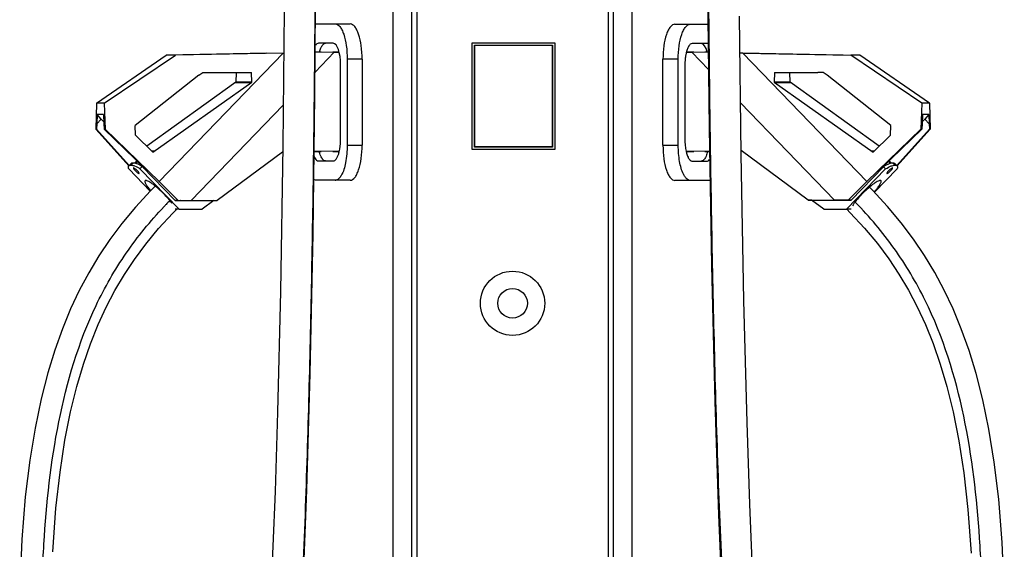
# Model space of a CAD drawing. Header units: millimetres. Extents: x 427 to 1424, y 183 to 2353.
# Tile 2 of 4: x 427 to 1423, y 718 to 1254. Entities that reach past the tile are written whole.
import ezdxf

# ---------------------------------------------------------------- set-up
doc = ezdxf.new("R2010")
doc.units = ezdxf.units.MM
doc.header["$LTSCALE"] = 166.30017
doc.layers.get('0').update_dxf_attribs({"linetype": 'CONTINUOUS'})

msp = doc.modelspace()

# ---------------------------------------------------------------- linework, layer by layer
at = {"color": 7, "linetype": 'Continuous'}
for p, q in [((804.85, 2027.17), (804.87, 327.17)), ((823.65, 2027.17), (823.66, 327.17)), ((829.13, 2027.67), (829.13, 279.97)), ((1022.74, 2027.67), (1022.74, 279.97)), ((1028.21, 327.17), (1028.22, 2027.17)), ((1047, 327.17), (1047.02, 2027.17)), ((727.66, 1249.75), (746.47, 1249.76)), ((746.47, 1249.76), (761.6, 1249.76)), ((1090.28, 1249.55), (1105.78, 1249.55)), ((1105.78, 1249.55), (1123.64, 1249.54)), ((744.42, 1230.18), (729.71, 1230.19)), ((885.05, 1122.71), (885.05, 1230.66)), ((885.05, 1230.66), (968.71, 1230.66)), ((887.39, 1125.23), (887.39, 1228.32)), ((887.39, 1228.32), (966.37, 1228.32)), ((887.6, 1125.6), (887.6, 1228.21)), ((887.6, 1228.21), (965.98, 1228.21)), ((965.98, 1228.21), (965.98, 1125.6)), ((966.37, 1228.32), (966.37, 1125.23)), ((968.71, 1230.66), (968.71, 1122.71)), ((1122.54, 1229.97), (1107.83, 1229.98)), ((505.06, 1169.45), (575.42, 1218.23)), ((512.72, 1169.45), (584.74, 1218.23)), ((693.89, 1220.13), (568.41, 1090.24)), ((677.45, 1220.13), (575.42, 1218.23)), ((584.74, 1218.23), (575.42, 1218.23)), ((694.31, 1220.14), (584.74, 1218.23)), ((677.45, 1220.13), (694.32, 1220.44)), ((726.17, 1200.99), (745.54, 1221.04)), ((732.25, 1221.14), (726.32, 1221.03)), ((745.54, 1221.04), (726.32, 1220.7)), ((750.48, 1221.19), (743.94, 1221.19)), ((745.54, 1221.04), (750.35, 1221.13)), ((1101.6, 1221.15), (1107.32, 1221.04)), ((1109.33, 1221.19), (1101.82, 1221.19)), ((1123.96, 1220.75), (1107.32, 1221.04)), ((1107.32, 1221.04), (1124.15, 1203.62)), ((1123.96, 1221.08), (1120.47, 1221.14)), ((1155.95, 1220.49), (1175.38, 1220.13)), ((1158.87, 1220.13), (1155.95, 1220.18)), ((1158.87, 1220.13), (1268.04, 1218.23)), ((1158.87, 1220.13), (1284.37, 1090.22)), ((1175.38, 1220.13), (1277.35, 1218.23)), ((1277.35, 1218.23), (1268.04, 1218.23)), ((1340.05, 1169.45), (1268.04, 1218.23)), ((1347.71, 1169.45), (1277.35, 1218.23)), ((751.94, 1133.18), (751.94, 1208.26)), ((758.64, 1214.18), (758.64, 1127.18)), ((773.77, 1214.18), (758.64, 1214.18)), ((773.77, 1214.18), (773.77, 1127.18)), ((1078.1, 1126.98), (1078.11, 1213.98)), ((1093.61, 1213.98), (1078.11, 1213.98)), ((1093.61, 1126.98), (1093.61, 1213.98)), ((1100.31, 1207.97), (1100.3, 1132.97)), ((608.52, 1197.88), (544.1, 1147.12)), ((608.52, 1197.88), (612.51, 1200.69)), ((612.51, 1200.69), (617.95, 1200.69)), ((617.95, 1200.69), (661.85, 1200.69)), ((646.26, 1200.69), (645.93, 1190.69)), ((662.18, 1190.69), (661.85, 1200.69)), ((1190.94, 1200.69), (1190.61, 1190.69)), ((1190.94, 1200.69), (1234.83, 1200.69)), ((1206.87, 1190.69), (1206.53, 1200.69)), ((1240.27, 1200.69), (1234.83, 1200.69)), ((1244.26, 1197.88), (1240.27, 1200.69)), ((1308.68, 1147.12), (1244.26, 1197.88)), ((645.93, 1190.69), (555.94, 1125.98)), ((561.96, 1120.15), (662.18, 1190.69)), ((661.34, 1190.09), (645.1, 1190.09)), ((662.18, 1190.69), (645.93, 1190.69)), ((1206.87, 1190.69), (1190.61, 1190.69)), ((1190.61, 1190.69), (1290.83, 1120.15)), ((1207.69, 1190.09), (1191.45, 1190.09)), ((1296.84, 1125.98), (1206.87, 1190.69)), ((505.06, 1169.45), (504.19, 1143.31)), ((512.72, 1169.45), (505.06, 1169.45)), ((512.72, 1169.45), (513.59, 1143.31)), ((600.7, 1071.11), (693.79, 1167.48)), ((1156.56, 1170.07), (1251.73, 1071.56)), ((1340.05, 1169.45), (1339.19, 1143.31)), ((1347.71, 1169.45), (1340.05, 1169.45)), ((1347.71, 1169.45), (1348.58, 1143.31)), ((505.63, 1158.16), (505.29, 1148.8)), ((509.82, 1153.48), (505.63, 1158.16)), ((512.15, 1158.16), (505.63, 1158.16)), ((512.15, 1158.16), (512.49, 1148.73)), ((1340.62, 1158.16), (1340.29, 1148.8)), ((1347.14, 1158.16), (1340.62, 1158.16)), ((1347.14, 1158.16), (1342.93, 1153.45)), ((1347.14, 1158.16), (1347.48, 1148.73)), ((505.29, 1148.8), (505.11, 1143.31)), ((509.82, 1153.48), (505.29, 1148.8)), ((512.42, 1150.59), (509.82, 1153.48)), ((512.49, 1148.73), (512.67, 1143.31)), ((544.43, 1137.12), (544.1, 1147.12)), ((1308.35, 1137.12), (1308.68, 1147.12)), ((1340.29, 1148.8), (1340.1, 1143.31)), ((1342.93, 1153.45), (1340.35, 1150.58)), ((1342.93, 1153.45), (1347.48, 1148.73)), ((1347.48, 1148.73), (1347.66, 1143.31)), ((537.63, 1106.14), (504.19, 1143.31)), ((505.11, 1143.31), (504.19, 1143.31)), ((505.11, 1143.31), (538.11, 1106.63)), ((554.62, 1102.7), (512.67, 1143.31)), ((513.59, 1143.31), (512.67, 1143.31)), ((513.59, 1143.31), (568.41, 1090.24)), ((561.96, 1120.15), (544.43, 1137.12)), ((1284.37, 1090.22), (1339.19, 1143.31)), ((1308.35, 1137.12), (1290.83, 1120.15)), ((1340.1, 1143.31), (1298.16, 1102.69)), ((1314.68, 1106.63), (1347.66, 1143.31)), ((1348.58, 1143.31), (1315.16, 1106.14)), ((1340.1, 1143.31), (1339.19, 1143.31)), ((1348.58, 1143.31), (1347.66, 1143.31)), ((758.64, 1127.18), (773.77, 1127.18)), ((1078.1, 1126.98), (1093.61, 1126.98)), ((563.3, 1121.09), (560.99, 1121.09)), ((693.29, 1119.97), (627.12, 1071.11)), ((725.21, 1120.7), (732.25, 1120.58)), ((750.58, 1120.58), (725.22, 1121.04)), ((750.57, 1120.52), (743.94, 1120.52)), ((968.71, 1122.71), (885.05, 1122.71)), ((966.37, 1125.23), (887.39, 1125.23)), ((965.98, 1125.6), (887.6, 1125.6)), ((1125.21, 1121), (1101.63, 1120.57)), ((1109.33, 1120.52), (1101.64, 1120.52)), ((1120.47, 1120.57), (1125.21, 1120.66)), ((1157.39, 1121.58), (1157.15, 1121.57)), ((1157.15, 1121.24), (1157.83, 1121.25)), ((1225.13, 1071.56), (1157.39, 1121.58)), ((1291.8, 1121.09), (1289.49, 1121.09)), ((539.78, 1108.35), (537.66, 1106.16)), ((542.05, 1108.99), (539.93, 1106.8)), ((545.71, 1111.32), (543.37, 1108.9)), ((546.62, 1110.45), (544.82, 1108.58)), ((729.71, 1111.18), (744.42, 1111.18)), ((1107.83, 1110.97), (1122.54, 1110.97)), ((1306.17, 1110.45), (1307.97, 1108.58)), ((1309.43, 1108.9), (1307.08, 1111.33)), ((1310.74, 1108.99), (1312.85, 1106.8)), ((1315.14, 1106.16), (1313.02, 1108.36)), ((559.31, 1080.65), (537.7, 1103.08)), ((548.18, 1098.63), (548, 1098.45)), ((551.09, 1105.52), (548.97, 1103.33)), ((548.97, 1103.33), (588.69, 1062.33)), ((584.51, 1071.03), (551.09, 1105.52)), ((1263.97, 1062.33), (1303.44, 1103.08)), ((1268.6, 1071.49), (1301.32, 1105.28)), ((1315.19, 1103.33), (1292.16, 1079.42)), ((1303.44, 1103.08), (1301.32, 1105.28)), ((1304.61, 1098.63), (1304.79, 1098.45)), ((568.41, 1090.24), (587.7, 1071.1)), ((746.47, 1091.6), (727.66, 1091.6)), ((761.6, 1091.6), (746.47, 1091.6)), ((1105.78, 1091.4), (1090.27, 1091.4)), ((1124.59, 1091.39), (1105.78, 1091.4)), ((1265.59, 1071.55), (1284.37, 1090.22)), ((564.43, 1085.72), (559.46, 1080.81)), ((1290.28, 1081.45), (1287.05, 1084.63)), ((1305.44, 1065.09), (1290.28, 1081.45)), ((578.91, 1070.78), (579.17, 1071.04)), ((578.93, 1070.76), (579.19, 1071.01)), ((587.7, 1071.1), (584.51, 1071.03)), ((584.51, 1071.03), (623.53, 1071.03)), ((587.7, 1071.1), (600.7, 1071.11)), ((600.7, 1071.11), (627.12, 1071.11)), ((623.53, 1071.03), (611.74, 1062.33)), ((623.53, 1071.03), (627.12, 1071.11)), ((1225.13, 1071.56), (1251.73, 1071.56)), ((1228.51, 1071.5), (1225.13, 1071.56)), ((1228.51, 1071.5), (1268.6, 1071.49)), ((1240.92, 1062.33), (1228.51, 1071.5)), ((1265.59, 1071.55), (1251.73, 1071.56)), ((1268.6, 1071.49), (1265.59, 1071.55)), ((1273.07, 1069.12), (1272.56, 1069.66)), ((1273.09, 1069.14), (1272.57, 1069.67)), ((582.1, 1058.18), (586.29, 1062.33)), ((588.69, 1062.33), (584.69, 1062.33)), ((588.69, 1062.33), (611.74, 1062.33)), ((1240.92, 1062.33), (1263.97, 1062.33)), ((1268.43, 1062.33), (1263.97, 1062.33))]:
    msp.add_line(p, q, dxfattribs=at)
for points in [[(714.62, 699.19), (717.7, 778.63), (721.16, 896.08), (724.08, 1037.58), (725.98, 1177.24), (727.04, 1313.37)], [(1123.26, 1284.55), (1124.81, 1144.16), (1127.18, 1005.36), (1130.55, 867.71), (1134.4, 753.31), (1137.85, 674.41)], [(694.74, 1263.54), (693.39, 1126.25), (691.01, 979.26), (688.12, 857.14), (685.62, 776.89), (683.53, 721.47), (681.46, 674.35)], [(1168.42, 705.69), (1166.01, 763.94), (1163.19, 846.68), (1159.95, 970.07), (1157.19, 1117.98), (1155.49, 1257.54)], [(559.46, 1080.81), (544.42, 1064.51), (530.67, 1047.98), (518.4, 1031.6), (507.39, 1015.23), (497.08, 998.08), (487.52, 980.2), (478.76, 961.64), (470.42, 941.46), (462.7, 919.87), (455.63, 896.72), (448.9, 870.43), (442.75, 840.93), (437.41, 808.35), (432.9, 771.36), (429.35, 728.17), (427.26, 680.67)], [(460.69, 715.94), (463.92, 759.88), (468.08, 796.54), (473.04, 828.63), (478.78, 857.52), (485.07, 883.13), (491.7, 905.58), (498.91, 926.34), (506.66, 945.58), (514.78, 963.16), (523.64, 980.04), (533.21, 996.19), (543.45, 1011.59), (554.91, 1027.04), (567.84, 1042.68), (582.1, 1058.18)], [(1264.03, 1062.4), (1267.67, 1058.8), (1282.01, 1043.27), (1295.03, 1027.6), (1306.56, 1012.13), (1316.86, 996.69), (1326.49, 980.49), (1335.4, 963.56), (1343.59, 945.9), (1351.4, 926.57), (1358.67, 905.69), (1365.35, 883.11), (1371.7, 857.3), (1377.51, 828.15), (1382.52, 795.74), (1386.73, 758.74), (1390, 714.42)], [(1423.49, 677.23), (1421.41, 725.34), (1417.87, 769.12), (1413.32, 806.62), (1407.93, 839.71), (1401.72, 869.62), (1394.93, 896.21), (1387.79, 919.58), (1380.01, 941.36), (1371.6, 961.7), (1362.77, 980.38), (1353.14, 998.37), (1342.75, 1015.61), (1331.66, 1032.06), (1319.3, 1048.5), (1305.44, 1065.09)]]:
    msp.add_lwpolyline(points, dxfattribs=at)
for radius in [32.5, 15]:
    msp.add_circle((925.93, 967.17), radius, dxfattribs=at)
for centre, radius, start, end in [((745.94, 1219.59), 15.11, 151.55415, 153.20622), ((744.19, 1220.55), 13.12, 148.43095, 151.5885), ((1115.73, 1220.13), 13.54, 149.9288, 151.16016), ((1114.61, 1220.78), 12.25, 147.7113, 149.94476), ((1142.62, 1210.83), 42.1, 167.03094, 169.02285), ((1139.38, 1211.56), 38.77, 166.47023, 167.01169), ((1137.61, 1211.99), 36.95, 165.56727, 166.47302), ((1135.59, 1212.51), 34.87, 164.55523, 165.56826), ((1164.09, 1207.97), 63.78, 177.99302, 179.69504), ((1163.69, 1207.98), 63.38, 179.69547, 180.00398), ((1163.59, 1207.99), 63.28, 176.83354, 177.99502), ((1162.09, 1208.08), 61.77, 175.64732, 176.83509), ((697.02, 1132.43), 54.89, 352.67389, 353.71004), ((690.25, 1133.11), 61.7, 353.77323, 0.06265), ((1163.68, 1132.97), 63.38, 180.00147, 180.32742), ((1164.08, 1132.98), 63.78, 180.3278, 182.0271), ((1163.57, 1132.96), 63.26, 182.02513, 183.18447), ((1162.06, 1132.87), 61.75, 183.18293, 184.36901), ((699.25, 1132.15), 52.64, 351.62314, 352.67455), ((1140.71, 1129.7), 40.15, 192.45441, 193.01408), ((735.38, 1121.65), 14.85, 331.54276, 332.64743), ((1118.06, 1122.05), 16.19, 206.06992, 206.90324), ((1117.25, 1121.64), 15.28, 206.90111, 207.96909), ((736.24, 1106.02), 18.96, 327.88079, 328.36036), ((735.68, 1106.36), 19.61, 328.36182, 329.09277), ((1121.87, 1109.09), 25.67, 206.31289, 207.48041), ((746.47, 1095.74), 4.14, 270.00548, 274.83326), ((746.47, 1095.81), 4.21, 274.82969, 277.55781), ((1105.89, 1096.1), 4.71, 250.85336, 254.91326), ((891.35, 764.49), 437.53, 136.22909, 136.62293), ((896.73, 759.33), 444.98, 135.57947, 136.22837), ((518.11, 1021.91), 78.37, 40.16781, 40.66342), ((520.29, 1023.75), 75.52, 40.0378, 40.16559), ((521.19, 1024.51), 74.34, 39.91076, 40.0378), ((535.52, 1036.08), 55.92, 37.46059, 38.13496), ((538.75, 1038.56), 51.85, 37.04053, 37.45744), ((542.27, 1041.21), 47.45, 36.18953, 37.04701), ((548.78, 1045.95), 39.39, 34.3959, 36.21993), ((595.96, 3030.65), 1959.61, 269.93193, 270.09579), ((1256.26, 3366.88), 2295.38, 269.91756, 270.05743), ((1307.44, 1043.47), 43.62, 143.51791, 144.44711), ((1310.14, 1041.49), 46.97, 143.38907, 143.52779), ((1311.3, 1040.62), 48.42, 143.08965, 143.38826)]:
    msp.add_arc(centre, radius, start, end, dxfattribs=at)
for centre, ratio, start_param, end_param in [((744.42, 1208.17), 0.342045, 4.716395, 6.282925), ((1116.9, 1207.96), 0.342028, -0.93085, -0.00016), ((1122.54, 1207.96), 0.342028, -0.177676, -0.00016)]:
    msp.add_ellipse(centre, major_axis=(0, 22.01), ratio=ratio, start_param=start_param, end_param=end_param, dxfattribs=at)
for points, knots in [([(677.5, 2109.99), (684.91, 2098.54), (696.79, 2068.91), (706.94, 2018.74), (713.48, 1961.36), (719.16, 1880.97), (722.91, 1779.3), (725.26, 1656.95), (726.34, 1534.46), (726.58, 1411.94), (726.15, 1289.41), (724.76, 1126.03), (722.17, 962.62), (717.75, 799.21), (713.1, 676.58), (706.28, 553.89), (697.36, 451.62), (685.78, 370.13), (673.04, 309.33), (653.69, 251.47), (629.82, 216.23), (613.58, 204.85)], [0, 0, 0, 0, 0.021188, 0.048896, 0.07948, 0.11085, 0.174129, 0.237561, 0.301024, 0.364496, 0.427968, 0.491444, 0.618424, 0.681942, 0.745496, 0.809127, 0.872915, 0.904924, 0.93705, 0.969181, 1, 1, 1, 1]), ([(1170.58, 2110.51), (1163.25, 2099.04), (1151.53, 2069.38), (1141.56, 2019.2), (1135.19, 1961.81), (1129.72, 1881.4), (1126.21, 1779.71), (1124.12, 1657.33), (1123.3, 1534.82), (1123.31, 1412.27), (1123.99, 1289.72), (1125.7, 1126.31), (1128.62, 962.88), (1133.36, 799.44), (1138.25, 676.8), (1145.31, 554.1), (1154.41, 451.83), (1166.15, 370.35), (1179, 309.57), (1198.45, 251.77), (1222.39, 216.61), (1238.66, 205.31)], [0, 0, 0, 0, 0.021151, 0.048846, 0.079429, 0.110801, 0.174087, 0.237526, 0.300997, 0.364477, 0.427957, 0.491441, 0.618437, 0.681963, 0.745525, 0.809164, 0.87296, 0.904971, 0.937098, 0.969222, 1, 1, 1, 1]), ([(746.47, 1249.76), (748.27, 1249.76), (751.11, 1247.54), (753.45, 1243.56), (756.05, 1237.17), (758.08, 1227.23), (758.64, 1218.73), (758.64, 1214.18)], [0, 0, 0, 0, 0.136152, 0.23478, 0.355915, 0.655099, 1, 1, 1, 1]), ([(773.77, 1214.18), (773.77, 1218.73), (773.21, 1227.23), (771.18, 1237.17), (768.58, 1243.56), (766.24, 1247.54), (763.4, 1249.76), (761.6, 1249.76)], [0, 0, 0, 0, 0.3449, 0.644085, 0.76522, 0.863848, 1, 1, 1, 1]), ([(1090.28, 1249.55), (1088.48, 1249.55), (1085.64, 1247.34), (1083.3, 1243.36), (1080.7, 1236.96), (1078.66, 1227.03), (1078.11, 1218.53), (1078.11, 1213.98)], [0, 0, 0, 0, 0.13615, 0.234774, 0.355906, 0.655089, 1, 1, 1, 1]), ([(1093.61, 1213.98), (1093.61, 1218.53), (1094.17, 1227.03), (1096.2, 1236.96), (1098.81, 1243.36), (1101.14, 1247.34), (1103.99, 1249.55), (1105.78, 1249.55)], [0, 0, 0, 0, 0.344911, 0.644094, 0.765226, 0.86385, 1, 1, 1, 1]), ([(729.71, 1230.19), (729.07, 1230.19), (728.16, 1229.8), (727.48, 1229.2), (727.3, 1229.02)], [0, 0, 0, 0, 0.713787, 1, 1, 1, 1]), ([(730.58, 1221.11), (730.7, 1221.61), (731.19, 1223.42), (731.84, 1225.19), (732.45, 1226.41)], [0, 0, 0, 0, 0.275941, 1, 1, 1, 1]), ([(734.38, 1229.15), (734.56, 1229.31), (735.21, 1229.85), (736.06, 1230.19), (736.67, 1230.19)], [0, 0, 0, 0, 0.283209, 1, 1, 1, 1]), ([(1103.86, 1226.67), (1103.68, 1226.33), (1102.9, 1224.77), (1102.34, 1223.1), (1101.98, 1221.8)], [0, 0, 0, 0, 0.222384, 1, 1, 1, 1]), ([(1105.79, 1229.15), (1105.34, 1228.78), (1104.82, 1228.17), (1104.37, 1227.51), (1104.25, 1227.33)], [0, 0, 0, 0, 0.723244, 1, 1, 1, 1]), ([(1101.29, 1218.85), (1101.2, 1218.36), (1100.84, 1216.35), (1100.61, 1214.32), (1100.49, 1212.77)], [0, 0, 0, 0, 0.23994, 1, 1, 1, 1]), ([(758.64, 1127.18), (758.64, 1121.2), (757.75, 1110.67), (754.87, 1100.23), (752.51, 1096.29)], [0, 0, 0, 0, 0.565444, 1, 1, 1, 1]), ([(761.6, 1091.6), (763.4, 1091.6), (766.24, 1093.82), (768.58, 1097.8), (771.18, 1104.19), (773.21, 1114.13), (773.77, 1122.63), (773.77, 1127.18)], [0, 0, 0, 0, 0.136154, 0.234783, 0.35592, 0.655105, 1, 1, 1, 1]), ([(1078.1, 1126.98), (1078.1, 1122.43), (1078.66, 1113.92), (1080.69, 1103.99), (1083.3, 1097.6), (1085.63, 1093.61), (1088.48, 1091.4), (1090.27, 1091.4)], [0, 0, 0, 0, 0.344913, 0.644109, 0.765244, 0.863866, 1, 1, 1, 1]), ([(1098.86, 1097.71), (1096.89, 1101.69), (1094.38, 1111.5), (1093.61, 1121.45), (1093.61, 1126.98)], [0, 0, 0, 0, 0.445331, 1, 1, 1, 1]), ([(1100.49, 1128.17), (1100.53, 1127.54), (1100.76, 1125.15), (1101.13, 1122.77), (1101.51, 1121.04)], [0, 0, 0, 0, 0.261531, 1, 1, 1, 1]), ([(732.25, 1115.36), (732.08, 1115.74), (731.35, 1117.43), (730.83, 1119.21), (730.49, 1120.6)], [0, 0, 0, 0, 0.225231, 1, 1, 1, 1]), ([(749.77, 1117.71), (749.94, 1118.22), (750.62, 1120.43), (751.07, 1122.71), (751.33, 1124.48)], [0, 0, 0, 0, 0.229534, 1, 1, 1, 1]), ([(1101.6, 1120.65), (1101.72, 1120.11), (1102.22, 1118.16), (1102.88, 1116.25), (1103.52, 1114.94)], [0, 0, 0, 0, 0.276232, 1, 1, 1, 1]), ([(1123.12, 1120.61), (1122.96, 1119.91), (1122.33, 1117.5), (1121.43, 1115.12), (1120.48, 1113.61)], [0, 0, 0, 0, 0.287588, 1, 1, 1, 1]), ([(537.7, 1103.08), (537.56, 1103.43), (537.32, 1104.17), (537.16, 1105.26), (537.46, 1105.95), (537.66, 1106.16)], [0, 0, 0, 0, 0.346771, 0.726568, 1, 1, 1, 1]), ([(537.66, 1106.16), (537.78, 1106.29), (538.45, 1106.75), (539.31, 1106.8), (539.93, 1106.8)], [0, 0, 0, 0, 0.216742, 1, 1, 1, 1]), ([(542.05, 1108.99), (541.82, 1108.99), (541.04, 1108.96), (540.17, 1108.76), (539.78, 1108.36)], [0, 0, 0, 0, 0.291344, 1, 1, 1, 1]), ([(539.93, 1106.8), (541.14, 1106.8), (544.4, 1106.09), (547.24, 1104.43), (548.97, 1103.33)], [0, 0, 0, 0, 0.371388, 1, 1, 1, 1]), ([(551.09, 1105.52), (549.36, 1106.62), (546.52, 1108.28), (543.26, 1108.99), (542.05, 1108.99)], [0, 0, 0, 0, 0.628612, 1, 1, 1, 1]), ([(725.14, 1115.7), (725.28, 1115.4), (725.79, 1114.34), (726.42, 1113.32), (726.98, 1112.68)], [0, 0, 0, 0, 0.280492, 1, 1, 1, 1]), ([(726.98, 1112.68), (727.19, 1112.44), (727.92, 1111.7), (728.97, 1111.18), (729.71, 1111.18)], [0, 0, 0, 0, 0.293658, 1, 1, 1, 1]), ([(736.67, 1111.18), (736.44, 1111.18), (735.44, 1111.31), (734.58, 1111.98), (734.05, 1112.55)], [0, 0, 0, 0, 0.22317, 1, 1, 1, 1]), ([(1119.23, 1112.05), (1119.05, 1111.88), (1118.39, 1111.32), (1117.52, 1110.97), (1116.9, 1110.97)], [0, 0, 0, 0, 0.284283, 1, 1, 1, 1]), ([(1122.54, 1110.97), (1122.78, 1110.97), (1123.89, 1111.13), (1124.8, 1111.91), (1125.35, 1112.57)], [0, 0, 0, 0, 0.219795, 1, 1, 1, 1]), ([(1310.74, 1108.99), (1309.48, 1108.99), (1306.08, 1108.22), (1303.13, 1106.45), (1301.32, 1105.28)], [0, 0, 0, 0, 0.36838, 1, 1, 1, 1]), ([(1303.44, 1103.08), (1305.25, 1104.25), (1308.2, 1106.03), (1311.6, 1106.8), (1312.85, 1106.8)], [0, 0, 0, 0, 0.63162, 1, 1, 1, 1]), ([(1313.02, 1108.36), (1312.9, 1108.48), (1312.22, 1108.95), (1311.37, 1108.99), (1310.74, 1108.99)], [0, 0, 0, 0, 0.216514, 1, 1, 1, 1]), ([(1312.85, 1106.8), (1313.09, 1106.8), (1313.87, 1106.77), (1314.74, 1106.57), (1315.14, 1106.16)], [0, 0, 0, 0, 0.291599, 1, 1, 1, 1]), ([(1315.14, 1106.16), (1315.4, 1105.89), (1315.71, 1104.85), (1315.39, 1103.9), (1315.19, 1103.33)], [0, 0, 0, 0, 0.388557, 1, 1, 1, 1]), ([(542.41, 1104.05), (542.32, 1103.96), (542.47, 1103.48), (542.87, 1102.89), (543.59, 1101.97), (544.51, 1101), (545.52, 1100.05), (546.5, 1099.24), (547.3, 1098.71), (547.81, 1098.45), (548, 1098.45)], [0, 0, 0, 0, 0.04628, 0.145531, 0.29024, 0.462485, 0.640816, 0.802806, 0.927543, 1, 1, 1, 1]), ([(548.14, 1098.5), (548.23, 1098.58), (548.08, 1099.07), (547.68, 1099.66), (546.96, 1100.58), (546.04, 1101.55), (545.02, 1102.5), (544.04, 1103.31), (543.24, 1103.84), (542.74, 1104.1), (542.55, 1104.1)], [0, 0, 0, 0, 0.046284, 0.145526, 0.290196, 0.462425, 0.640789, 0.802814, 0.927549, 1, 1, 1, 1]), ([(552.47, 1104.1), (552.65, 1103.99), (553.37, 1103.53), (554.08, 1103.06), (554.62, 1102.7)], [0, 0, 0, 0, 0.240928, 1, 1, 1, 1]), ([(752.29, 1095.94), (752.1, 1095.63), (751.37, 1094.54), (750.5, 1093.53), (749.76, 1092.93)], [0, 0, 0, 0, 0.277342, 1, 1, 1, 1]), ([(1101.6, 1093.56), (1101.37, 1093.8), (1100.41, 1094.94), (1099.63, 1096.22), (1099.09, 1097.24)], [0, 0, 0, 0, 0.224559, 1, 1, 1, 1]), ([(1298.16, 1102.69), (1298.31, 1102.79), (1298.91, 1103.19), (1299.51, 1103.58), (1299.96, 1103.87)], [0, 0, 0, 0, 0.256786, 1, 1, 1, 1]), ([(1310.24, 1104.1), (1310.04, 1104.1), (1309.54, 1103.84), (1308.74, 1103.31), (1307.76, 1102.5), (1306.75, 1101.54), (1305.83, 1100.57), (1305.11, 1099.66), (1304.71, 1099.07), (1304.56, 1098.58), (1304.65, 1098.5)], [0, 0, 0, 0, 0.072548, 0.197342, 0.359382, 0.537723, 0.709908, 0.854528, 0.953732, 1, 1, 1, 1]), ([(1304.79, 1098.45), (1304.98, 1098.45), (1305.49, 1098.71), (1306.29, 1099.24), (1307.27, 1100.05), (1308.28, 1101), (1309.2, 1101.97), (1309.92, 1102.89), (1310.32, 1103.48), (1310.47, 1103.96), (1310.38, 1104.05)], [0, 0, 0, 0, 0.072553, 0.197348, 0.359352, 0.537662, 0.709862, 0.854521, 0.953734, 1, 1, 1, 1]), ([(554.05, 1091.21), (553.76, 1090.91), (553.85, 1089.96), (554.29, 1088.86), (555.23, 1087.04), (557.05, 1084.42), (558.78, 1082.29), (559.78, 1081.13)], [0, 0, 0, 0, 0.106119, 0.195313, 0.310785, 0.615003, 1, 1, 1, 1]), ([(554.76, 1091.45), (554.69, 1091.45), (554.44, 1091.44), (554.18, 1091.34), (554.05, 1091.21)], [0, 0, 0, 0, 0.293061, 1, 1, 1, 1]), ([(573.73, 1077.17), (571.91, 1079.05), (568.28, 1082.54), (563.64, 1086.44), (560.15, 1088.95), (558, 1090.29), (556.27, 1091.14), (555.2, 1091.45), (554.76, 1091.45)], [0, 0, 0, 0, 0.326752, 0.629227, 0.757526, 0.864076, 0.94535, 1, 1, 1, 1]), ([(727.66, 1091.6), (726.93, 1091.6), (725.91, 1091.89), (725.05, 1092.42), (724.83, 1092.58)], [0, 0, 0, 0, 0.728719, 1, 1, 1, 1]), ([(749.76, 1092.93), (749.55, 1092.75), (748.73, 1092.15), (747.75, 1091.74), (747.02, 1091.64)], [0, 0, 0, 0, 0.274154, 1, 1, 1, 1]), ([(1104.34, 1091.65), (1104.1, 1091.73), (1103.07, 1092.18), (1102.19, 1092.92), (1101.6, 1093.56)], [0, 0, 0, 0, 0.226451, 1, 1, 1, 1]), ([(1298.03, 1091.45), (1297.59, 1091.45), (1296.52, 1091.14), (1294.78, 1090.28), (1292.63, 1088.94), (1289.14, 1086.43), (1284.5, 1082.53), (1280.87, 1079.03), (1279.06, 1077.16)], [0, 0, 0, 0, 0.054726, 0.136067, 0.24266, 0.370976, 0.673402, 1, 1, 1, 1]), ([(1291.83, 1079.78), (1293, 1081.08), (1294.62, 1082.99), (1296.51, 1085.52), (1297.58, 1087.13), (1298.36, 1088.54), (1298.9, 1089.78), (1299.07, 1090.87), (1298.74, 1091.21)], [0, 0, 0, 0, 0.382952, 0.547556, 0.689615, 0.806429, 0.896348, 1, 1, 1, 1]), ([(1298.74, 1091.21), (1298.7, 1091.25), (1298.5, 1091.41), (1298.23, 1091.45), (1298.03, 1091.45)], [0, 0, 0, 0, 0.221613, 1, 1, 1, 1]), ([(577.56, 1072.98), (577.27, 1073.32), (576.02, 1074.75), (574.73, 1076.14), (573.73, 1077.17)], [0, 0, 0, 0, 0.240481, 1, 1, 1, 1]), ([(1279.06, 1077.16), (1278.44, 1076.52), (1276.18, 1074.12), (1274.03, 1071.62), (1272.59, 1069.7)], [0, 0, 0, 0, 0.271239, 1, 1, 1, 1]), ([(579.51, 1070.61), (579.41, 1070.75), (578.98, 1071.28), (578.55, 1071.81), (578.22, 1072.21)], [0, 0, 0, 0, 0.242811, 1, 1, 1, 1]), ([(590.18, 1071.06), (590.17, 1071.06), (590.14, 1071.05), (590.12, 1071.06), (590.11, 1071.05)], [0, 0, 0, 0, 0.740957, 1, 1, 1, 1]), ([(603.85, 1071.06), (603.85, 1071.06), (603.82, 1071.06), (603.8, 1071.06), (603.79, 1071.06)], [0, 0, 0, 0, 0.257226, 1, 1, 1, 1]), ([(1248.34, 1071.52), (1248.34, 1071.52), (1248.37, 1071.52), (1248.39, 1071.52), (1248.4, 1071.52)], [0, 0, 0, 0, 0.256018, 1, 1, 1, 1]), ([(1260.61, 229.26), (1266.23, 226.03), (1279.16, 221.83), (1299.56, 226.39), (1317.41, 239.38), (1338.56, 265.25), (1357.92, 306.94), (1374.02, 362.18), (1385.46, 421.09), (1393.42, 481.68), (1398.59, 543.17), (1401.27, 605.13), (1401.51, 667.33), (1398.18, 750.27), (1386.3, 853.21), (1355.55, 952.88), (1313.5, 1023.45), (1287.17, 1054.63), (1273.09, 1069.14)], [0, 0, 0, 0, 0.020788, 0.041497, 0.064491, 0.09027, 0.147872, 0.210115, 0.274487, 0.339898, 0.405857, 0.47212, 0.538559, 0.605076, 0.737986, 0.869861, 0.935207, 1, 1, 1, 1]), ([(1262.07, 1071.51), (1262.07, 1071.52), (1262.04, 1071.51), (1262.02, 1071.52), (1262, 1071.52)], [0, 0, 0, 0, 0.257842, 1, 1, 1, 1]), ([(1271.95, 1068.84), (1271.76, 1068.56), (1271.07, 1067.58), (1270.44, 1066.56), (1270.04, 1065.79)], [0, 0, 0, 0, 0.283372, 1, 1, 1, 1]), ([(594.16, 230.34), (588.67, 226.69), (576.1, 221.43), (555.4, 224.28), (537.04, 236.13), (515.21, 260.92), (495.15, 301.96), (478.48, 356.75), (466.57, 415.45), (458.22, 475.92), (452.71, 537.35), (449.7, 599.28), (449.13, 661.46), (451.97, 744.41), (463.12, 847.43), (492.63, 947.45), (533.58, 1018.7), (559.44, 1050.28), (573.33, 1064.98)], [0, 0, 0, 0, 0.021155, 0.041759, 0.064393, 0.089821, 0.146999, 0.209097, 0.273453, 0.338902, 0.404926, 0.471267, 0.537792, 0.604401, 0.737515, 0.869635, 0.935101, 1, 1, 1, 1])]:
    msp.add_open_spline(points, degree=3, knots=knots, dxfattribs=at)
for points in [[(726.55, 1249.6), (726.91, 1249.7), (727.29, 1249.75), (727.66, 1249.75)], [(727.3, 1229.02), (727.01, 1228.74), (726.75, 1228.42), (726.51, 1228.1)], [(733.01, 1227.42), (733.2, 1227.71), (733.39, 1228), (733.6, 1228.28)], [(733.6, 1228.28), (733.84, 1228.59), (734.1, 1228.88), (734.38, 1229.15)], [(1107.83, 1229.98), (1107.1, 1229.98), (1106.35, 1229.61), (1105.79, 1229.15)], [(748.57, 1114.83), (749.05, 1115.75), (749.44, 1116.72), (749.77, 1117.71)], [(733.6, 1113.08), (733.07, 1113.79), (732.63, 1114.56), (732.25, 1115.36)], [(734.05, 1112.55), (733.89, 1112.72), (733.74, 1112.9), (733.6, 1113.08)], [(744.42, 1111.18), (744.64, 1111.18), (744.86, 1111.21), (745.07, 1111.26)], [(745.07, 1111.26), (745.38, 1111.34), (745.68, 1111.48), (745.95, 1111.64)], [(745.95, 1111.64), (746.35, 1111.88), (746.71, 1112.2), (747.02, 1112.54)], [(747.02, 1112.54), (747.37, 1112.91), (747.67, 1113.32), (747.95, 1113.74)], [(747.95, 1113.74), (748.12, 1114.01), (748.28, 1114.29), (748.43, 1114.57)], [(1103.76, 1114.48), (1103.94, 1114.14), (1104.13, 1113.8), (1104.34, 1113.48)], [(1104.34, 1113.48), (1104.55, 1113.16), (1104.77, 1112.86), (1105.02, 1112.57)], [(1105.02, 1112.57), (1105.45, 1112.06), (1105.96, 1111.59), (1106.56, 1111.29)], [(1106.56, 1111.29), (1106.95, 1111.09), (1107.39, 1110.97), (1107.83, 1110.97)], [(1119.7, 1112.55), (1119.55, 1112.38), (1119.4, 1112.21), (1119.23, 1112.05)], [(1120.48, 1113.61), (1120.24, 1113.24), (1119.99, 1112.89), (1119.7, 1112.55)], [(542.55, 1104.1), (542.5, 1104.1), (542.44, 1104.09), (542.41, 1104.05)], [(548, 1098.45), (548.05, 1098.45), (548.11, 1098.46), (548.14, 1098.5)], [(1304.65, 1098.5), (1304.68, 1098.46), (1304.74, 1098.45), (1304.79, 1098.45)], [(1310.38, 1104.05), (1310.35, 1104.09), (1310.29, 1104.1), (1310.24, 1104.1)], [(1105.78, 1091.4), (1105.4, 1091.4), (1105.03, 1091.45), (1104.66, 1091.55)], [(1125.71, 1091.54), (1125.35, 1091.44), (1124.97, 1091.39), (1124.59, 1091.39)]]:
    msp.add_open_spline(points, degree=3, dxfattribs=at)

doc.saveas('drawing.dxf')
